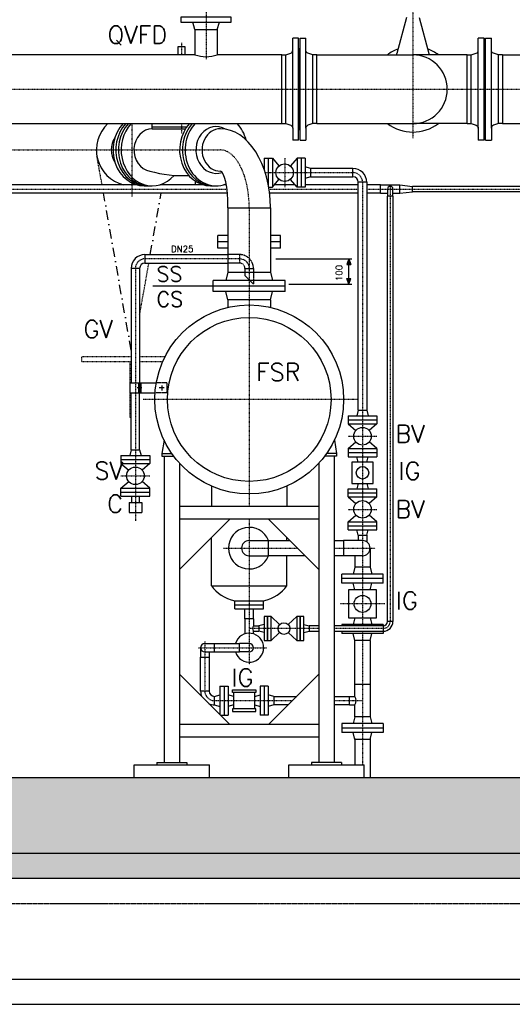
# Model space of a CAD drawing. Header units: millimetres. Extents: x -197187 to 241957296, y -45270 to 70505.
# Tile 6 of 116: x -44888 to -42932, y -41298 to -37391. Entities that reach past the tile are written whole.
import ezdxf
from ezdxf.enums import TextEntityAlignment as Align

# ---------------------------------------------------------------- set-up
doc = ezdxf.new("R2010")
doc.units = ezdxf.units.MM
doc.header["$LTSCALE"] = 0.5
for name, pattern in [('DASHDOT', [1, 0.5, -0.25, 0, -0.25]), ('DOT', [0.25, 0, -0.25]), ('HIDDEN', [0.375, 0.25, -0.125])]:
    doc.linetypes.add(name, pattern=pattern)
for name, color, linetype in [('21', 7, 'Continuous'), ('41', 7, 'Continuous'), ('44', 7, 'Continuous'), ('45', 7, 'Continuous'), ('P-MU025ENTL', 7, 'Continuous'), ('P-MU025ENTLÜ', 7, 'Continuous'), ('P-MU050ENTL', 7, 'Continuous'), ('P-MU150AUSL', 7, 'Continuous'), ('P-MU150EINL', 7, 'Continuous'), ('P-MU200EINL', 7, 'Continuous'), ('P-MU300AUSL', 7, 'Continuous')]:
    doc.layers.add(name, color=color, linetype=linetype)
doc.styles.add('ROMANS', font='ROMANS', dxfattribs={"height": 0.2})

msp = doc.modelspace()

# ---------------------------------------------------------------- hatches: boundary and pattern name
at = {"lineweight": 5}
h = msp.add_hatch(dxfattribs=at)
h.set_pattern_fill('ANSI33', color=256, scale=25)
h.set_pattern_definition([(45, (0, -294.98), (-112.2532, 112.2532), []), (45, (112.25, -294.98), (-112.2532, 112.2532), [79.375, -39.6875])])
h.paths.add_polyline_path([(-51726.934, -35901.362), (-51706.934, -35881.362), (-51496.934, -35881.362), (-51476.934, -35901.362), (-51476.934, -40397.563), (-39076.934, -40397.563), (-39076.934, -35901.362), (-39056.934, -35881.362), (-38846.934, -35881.362), (-38826.934, -35901.362), (-38826.934, -40697.563), (-51726.934, -40697.563)])
at = {"linetype": 'Continuous'}
h = msp.add_hatch(color=256, dxfattribs=at)
h.paths.add_polyline_path([(-43581.294, -38339.563), (-43581.294, -38361.416), (-43573.402, -38361.418)])
h.paths.add_polyline_path([(-43589.197, -38361.413), (-43581.294, -38361.416), (-43581.294, -38339.563)])
h = msp.add_hatch(color=256, dxfattribs=at)
h.paths.add_polyline_path([(-43581.294, -38439.563), (-43581.294, -38417.711), (-43573.402, -38417.709)])
h.paths.add_polyline_path([(-43589.197, -38417.713), (-43581.294, -38417.711), (-43581.294, -38439.563)])
at = {"lineweight": 5}
h = msp.add_hatch(dxfattribs=at)
h.set_pattern_fill('ANSI36', color=256, scale=10)
h.set_pattern_definition([(45, (0, -114305.756), (16.83798, 61.739261), [79.375, -15.875, 0, -15.875])])
h.paths.add_polyline_path([(-51476.934, -40697.563), (-51926.934, -40697.563), (-51926.934, -40797.563), (-51476.934, -40797.563)])
h.paths.add_polyline_path([(-50576.934, -40697.563), (-51476.934, -40697.563), (-51476.934, -40797.563), (-50576.934, -40797.563)])
h.paths.add_polyline_path([(-38626.934, -40697.563), (-50576.934, -40697.563), (-50576.934, -40797.563), (-38626.934, -40797.563)])

# ---------------------------------------------------------------- linework, layer by layer
at = {"linetype": 'HIDDEN', "ltscale": 10}
for p, q in [((-44014.934, -38322.713), (-44061.084, -38322.713)), ((-44014.934, -38322.713), (-44014.934, -38356.413)), ((-44014.934, -38356.413), (-44061.084, -38356.413)), ((-43993.784, -38377.563), (-43960.084, -38377.563)), ((-43993.784, -38377.563), (-43993.784, -38405.863)), ((-43960.084, -38377.563), (-43960.084, -38439.563)), ((-43960.084, -38439.563), (-43993.784, -38405.863))]:
    msp.add_line(p, q, dxfattribs=at)
at = {"linetype": 'Continuous'}
for p, q in [((-43581.294, -38339.563), (-43589.197, -38361.413)), ((-43589.197, -38361.413), (-43573.402, -38361.418)), ((-43581.294, -38339.563), (-43573.402, -38361.418)), ((-43589.197, -38417.713), (-43573.402, -38417.709)), ((-43581.294, -38439.563), (-43589.197, -38417.713)), ((-43581.294, -38439.563), (-43573.402, -38417.709))]:
    msp.add_line(p, q, dxfattribs=at)
at = {"linetype": 'HIDDEN', "ltscale": 10}
for radius in [54.85, 21.15]:
    msp.add_arc((-44014.934, -38377.563), radius, 0, 90, dxfattribs=at)
at = {"layer": '21', "linetype": 'Continuous', "ltscale": 10}
for p, q in [((-51476.934, -40397.563), (-39076.934, -40397.563)), ((-51926.934, -40697.563), (-38626.934, -40697.563)), ((-51726.934, -40697.563), (-38826.934, -40697.563)), ((-51926.934, -40797.563), (-38626.934, -40797.563))]:
    msp.add_line(p, q, dxfattribs=at)
at = {"layer": '21', "linetype": 'HIDDEN', "ltscale": 10}
msp.add_line((-51476.934, -40897.563), (-39076.934, -40897.563), dxfattribs=at)
at = {"layer": '21', "linetype": 'Continuous'}
for p, q in [((-51926.934, -41197.563), (-38626.934, -41197.563)), ((-51926.934, -41297.563), (-38626.934, -41297.563))]:
    msp.add_line(p, q, dxfattribs=at)
at = {"layer": '41', "linetype": 'Continuous', "ltscale": 10}
for p, q in [((-44315.093, -39059.654), (-44323.976, -39112.563)), ((-43638.775, -39059.654), (-43629.891, -39112.563)), ((-44323.976, -39112.563), (-44284.179, -39112.563)), ((-44323.976, -39112.563), (-44323.976, -39122.563)), ((-44323.976, -39122.563), (-44276.934, -39122.563)), ((-44313.976, -39122.563), (-44313.976, -40337.563)), ((-43629.891, -39122.563), (-43676.934, -39122.563)), ((-43629.891, -39112.563), (-43669.688, -39112.563)), ((-43639.891, -39122.563), (-43639.891, -40337.563)), ((-43629.891, -39112.563), (-43629.891, -39122.563)), ((-44253.976, -39150.294), (-44253.976, -40337.563)), ((-43699.891, -39150.294), (-43699.891, -40337.563)), ((-43699.891, -39322.563), (-44253.976, -39322.563)), ((-43699.891, -39372.563), (-44253.976, -39372.563)), ((-44253.976, -39572.563), (-44053.976, -39372.563)), ((-43699.891, -39572.563), (-43899.891, -39372.563)), ((-44253.976, -39987.563), (-44053.976, -40187.563)), ((-43699.891, -39987.563), (-43899.891, -40187.563)), ((-43699.891, -40187.563), (-44253.976, -40187.563)), ((-43699.891, -40237.563), (-44253.976, -40237.563)), ((-44433.976, -40347.563), (-44133.976, -40347.563)), ((-44433.976, -40397.563), (-44433.976, -40347.563)), ((-44343.976, -40337.563), (-44223.976, -40337.563)), ((-44343.976, -40337.563), (-44343.976, -40347.563)), ((-44223.976, -40337.563), (-44223.976, -40347.563)), ((-44133.976, -40397.563), (-44133.976, -40347.563)), ((-43819.891, -40347.563), (-43519.891, -40347.563)), ((-43819.891, -40397.563), (-43819.891, -40347.563)), ((-43609.891, -40337.563), (-43729.891, -40337.563)), ((-43729.891, -40337.563), (-43729.891, -40347.563)), ((-43609.891, -40337.563), (-43609.891, -40347.563)), ((-43519.891, -40397.563), (-43519.891, -40347.563))]:
    msp.add_line(p, q, dxfattribs=at)
at = {"layer": '41', "linetype": 'DASHDOT', "ltscale": 10}
msp.add_arc((-43444.934, -39778.563), 28, 270, 0, dxfattribs=at)
at = {"layer": '45', "linetype": 'DASHDOT', "ltscale": 10}
for p, q in [((-43326.934, -37211.737), (-43326.934, -37861.336)), ((-44245.934, -37482.384), (-44245.934, -37530.063)), ((-47995.934, -37666.563), (-42139.144, -37666.563)), ((-44441.114, -38092.259), (-44441.114, -37803.063)), ((-44245.934, -37803.063), (-44245.934, -37843.72)), ((-48240.434, -37907.563), (-44091.434, -37907.563)), ((-43526.934, -38035.563), (-43526.934, -39795.913)), ((-43416.934, -38047.8), (-43416.934, -39778.563)), ((-45648.41, -38062.563), (-44065.343, -38062.563)), ((-43898.41, -38062.563), (-43543.784, -38062.563)), ((-43510.084, -38062.563), (-42846.934, -38062.563)), ((-43976.934, -38136.563), (-43976.934, -39322.563)), ((-44014.934, -38339.563), (-44390.784, -38339.563)), ((-44428.784, -38377.563), (-44428.784, -39378.655)), ((-43545.554, -38897.563), (-44398.328, -38897.563)), ((-44486.284, -39200.563), (-44371.284, -39200.563)), ((-43976.934, -39372.563), (-43976.934, -39949.005)), ((-44078.702, -39487.563), (-43784.891, -39487.563)), ((-43639.891, -39487.563), (-43476.053, -39487.563)), ((-43699.891, -39806.563), (-43976.934, -39806.563)), ((-43444.934, -39806.563), (-43639.891, -39806.563)), ((-43526.934, -39817.213), (-43526.934, -40347.563))]:
    msp.add_line(p, q, dxfattribs=at)
at = {"layer": '45', "linetype": 'Continuous', "ltscale": 10}
for p, q in [((-44361.934, -37823.413), (-44361.934, -37803.063)), ((-44424.193, -38045.713), (-45651.327, -38045.713)), ((-44393.934, -38050.063), (-44361.934, -38050.063)), ((-44160.193, -38045.713), (-44331.674, -38045.713)), ((-44129.934, -38050.063), (-44107.934, -38050.063)), ((-44067.795, -38045.713), (-44077.674, -38045.713)), ((-43794.901, -38045.713), (-43876.966, -38045.713)), ((-43543.784, -38045.713), (-43754.934, -38045.713)), ((-43454.934, -38045.713), (-43510.084, -38045.713)), ((-43454.934, -38079.413), (-43454.934, -38045.713)), ((-43454.934, -38045.713), (-43378.934, -38045.713)), ((-43378.934, -38079.413), (-43378.934, -38045.713)), ((-43378.934, -38045.713), (-43328.934, -38051.913)), ((-43328.934, -38073.213), (-43328.934, -38051.913)), ((-42874.934, -38051.913), (-43328.934, -38051.913)), ((-44063.546, -38079.413), (-45156.284, -38079.413)), ((-43543.784, -38079.413), (-43896.12, -38079.413)), ((-43454.934, -38079.413), (-43510.084, -38079.413)), ((-43454.934, -38079.413), (-43427.584, -38079.413)), ((-43427.584, -38062.563), (-43427.584, -38090.563)), ((-43406.284, -38090.563), (-43427.584, -38090.563)), ((-43427.584, -39778.563), (-43427.584, -38090.563)), ((-43406.284, -38090.563), (-43406.284, -38062.563)), ((-43406.284, -38079.413), (-43378.934, -38079.413)), ((-43406.284, -38090.563), (-43406.284, -39778.563)), ((-43378.934, -38079.413), (-43328.934, -38073.213)), ((-42874.934, -38073.213), (-43328.934, -38073.213)), ((-44061.084, -38136.563), (-44061.084, -38392.563)), ((-44061.084, -38136.563), (-43892.784, -38136.563)), ((-43892.784, -38136.563), (-43892.784, -38392.563)), ((-44390.784, -38322.713), (-44061.084, -38322.713)), ((-44390.784, -38322.713), (-44390.784, -38356.413)), ((-44390.784, -38356.413), (-44061.084, -38356.413)), ((-43871.547, -38339.563), (-43568.794, -38339.563)), ((-43581.294, -38439.563), (-43581.294, -38339.563)), ((-44445.634, -38377.563), (-44445.634, -38831.879)), ((-44411.934, -38377.563), (-44445.634, -38377.563)), ((-44411.934, -38377.563), (-44411.934, -38831.879)), ((-44061.084, -38392.563), (-44069.926, -38425.563)), ((-44061.084, -38392.563), (-43892.784, -38392.563)), ((-43892.784, -38392.563), (-43883.941, -38425.563)), ((-43834.434, -38425.563), (-44119.434, -38425.563)), ((-44119.434, -38469.563), (-44119.434, -38425.563)), ((-43834.434, -38469.563), (-43834.434, -38425.563)), ((-43820.056, -38439.563), (-43568.794, -38439.563)), ((-43834.434, -38447.563), (-44119.434, -38447.563)), ((-43834.434, -38469.563), (-44119.434, -38469.563)), ((-44061.084, -38502.563), (-44069.926, -38469.563)), ((-43892.784, -38502.563), (-43883.941, -38469.563)), ((-43892.784, -38502.563), (-44061.084, -38502.563)), ((-44061.084, -38502.563), (-44061.084, -38532.127)), ((-43892.784, -38502.563), (-43892.784, -38532.127)), ((-44450.634, -38831.879), (-44346.136, -38831.879)), ((-44450.634, -38831.879), (-44450.634, -38871.879)), ((-44416.934, -38831.879), (-44416.934, -38871.879)), ((-44411.934, -38831.879), (-44411.934, -38871.879)), ((-44406.934, -38831.879), (-44406.934, -38871.879)), ((-44450.634, -38871.879), (-44351.053, -38871.879)), ((-44445.634, -39097.563), (-44445.634, -38871.879)), ((-44403.865, -38851.879), (-44422.13, -38851.879)), ((-44411.934, -39097.563), (-44411.934, -38871.879)), ((-44313.939, -38851.879), (-44333.939, -38851.879)), ((-44323.939, -38841.879), (-44323.939, -38861.879)), ((-44445.634, -39097.563), (-44451.529, -39119.563)), ((-44445.634, -39097.563), (-44411.934, -39097.563)), ((-44411.934, -39097.563), (-44406.039, -39119.563)), ((-44486.284, -39119.563), (-44486.284, -39151.563)), ((-44486.284, -39119.563), (-44371.284, -39119.563)), ((-44486.284, -39135.563), (-44371.284, -39135.563)), ((-44371.284, -39119.563), (-44371.284, -39151.563)), ((-44486.284, -39151.563), (-44371.284, -39151.563)), ((-44486.284, -39151.563), (-44455.423, -39177.862)), ((-44371.284, -39151.563), (-44402.144, -39177.862)), ((-44486.284, -39249.563), (-44455.423, -39223.265)), ((-44371.284, -39249.563), (-44402.144, -39223.265)), ((-44486.284, -39249.563), (-44371.284, -39249.563)), ((-44486.284, -39281.563), (-44486.284, -39249.563)), ((-44371.284, -39281.563), (-44371.284, -39249.563)), ((-44486.284, -39265.563), (-44371.284, -39265.563)), ((-44486.284, -39281.563), (-44371.284, -39281.563)), ((-44443.784, -39281.563), (-44443.784, -39306.563)), ((-44413.784, -39281.563), (-44413.784, -39306.563)), ((-44453.784, -39306.563), (-44453.784, -39346.563)), ((-44453.784, -39306.563), (-44403.784, -39306.563)), ((-44403.784, -39306.563), (-44403.784, -39346.563)), ((-44453.784, -39346.563), (-44403.784, -39346.563))]:
    msp.add_line(p, q, dxfattribs=at)
at = {"layer": '45', "linetype": 'HIDDEN', "ltscale": 10}
for p, q in [((-44303.939, -38831.879), (-44346.136, -38831.879)), ((-44303.939, -38831.879), (-44303.939, -38871.879)), ((-44303.939, -38871.879), (-44351.053, -38871.879))]:
    msp.add_line(p, q, dxfattribs=at)
at = {"layer": '45', "linetype": 'Continuous', "ltscale": 10}
msp.add_lwpolyline([(-44230.934, -37530.063), (-44230.934, -37498.413), (-44260.934, -37498.413), (-44260.934, -37530.063)], dxfattribs=at)
for centre, radius in [((-43976.934, -38897.563), 375), ((-43976.934, -38897.563), 325), ((-44428.784, -39200.563), 35)]:
    msp.add_circle(centre, radius, dxfattribs=at)
for centre, radius, start, end in [((-44441.114, -37907.563), 142.5, 132.833428, 255.806619), ((-44441.114, -37907.563), 84.15, 145.004475, 214.995525), ((-44245.934, -37578.278), 431.346, 253.114122, 273.85707), ((-43416.934, -38062.563), 10.65, 0, 180), ((-44390.784, -38377.563), 54.85, 90, 180), ((-44390.784, -38377.563), 21.15, 90, 180)]:
    msp.add_arc(centre, radius, start, end, dxfattribs=at)
at = {"layer": '45', "linetype": 'DASHDOT', "ltscale": 10}
for centre, start, end in [((-43564.934, -38035.563), 0, 90), ((-44390.784, -38377.563), 90, 180), ((-44014.934, -38377.563), 0, 90), ((-44114.934, -40054.563), 180, 270)]:
    msp.add_arc(centre, 38, start, end, dxfattribs=at)
at = {"layer": '45', "linetype": 'Continuous', "ltscale": 10}
for centre, major_axis, ratio, start_param, end_param in [((-44393.934, -37907.563), (0, -142.5), 0.866025, 3.88917733, 6.28318531), ((-44382.934, -37907.563), (0, -142.5), 0.866025, 3.88917733, 6.28318531), ((-44372.934, -37907.563), (0, -142.5), 0.866025, 3.88917733, 6.28318531), ((-44361.934, -37907.563), (0, -142.5), 0.866025, 3.88917733, 7.06539428), ((-44129.934, -37907.563), (0, -142.5), 0.866025, 3.88917733, 6.28318531), ((-44118.934, -37907.563), (0, -142.5), 0.866025, 3.88917733, 6.28318531), ((-44107.934, -37907.563), (0, -142.5), 0.866025, 3.88917733, 6.60972898), ((-44107.934, -37907.563), (0, -92.992), 0.86602544, 2.66041872, 6.58681691), ((-44107.934, -37907.563), (0, -142.5), 0.866025, 1.85308878, 2.39400798), ((-44361.934, -37907.563), (0, -84.15), 0.86602572, 3.14159265, 6.15533961), ((-44091.434, -37907.563), (0, -84.15), 0.86602544, 3.14159265, 6.28318531), ((-44091.434, -38136.563), (0, 313.15), 0.63436021, 4.71238898, 6.28318516), ((-44091.434, -38136.563), (0, 144.85), 0.20952641, 4.71238898, 6.28282035)]:
    msp.add_ellipse(centre, major_axis=major_axis, ratio=ratio, start_param=start_param, end_param=end_param, dxfattribs=at)
at = {"layer": '45', "linetype": 'DASHDOT', "ltscale": 10}
msp.add_ellipse((-44091.434, -38136.563), major_axis=(0, 229), ratio=0.49999956, start_param=4.71238898, end_param=6.28318531, dxfattribs=at)
at = {"layer": 'P-MU025ENTL', "linetype": 'Continuous', "ltscale": 10}
for p, q in [((-43993.784, -39768.563), (-43993.784, -39728.563)), ((-43960.084, -39768.563), (-43960.084, -39728.563)), ((-43960.084, -39768.563), (-43993.784, -39768.563)), ((-43993.784, -39768.563), (-43993.784, -39827.588)), ((-43960.084, -39768.563), (-43960.084, -39795.913)), ((-43960.084, -39795.913), (-43938.934, -39795.913)), ((-43938.934, -39795.913), (-43938.934, -39817.213)), ((-43699.891, -39795.913), (-43738.934, -39795.913)), ((-43444.934, -39795.913), (-43639.891, -39795.913)), ((-43444.934, -39795.913), (-43444.934, -39817.213)), ((-43406.284, -39778.563), (-43427.584, -39778.563)), ((-43960.084, -39827.588), (-43960.084, -39817.213)), ((-43960.084, -39817.213), (-43938.934, -39817.213)), ((-43738.934, -39817.213), (-43699.891, -39817.213)), ((-43639.891, -39817.213), (-43444.934, -39817.213)), ((-44152.934, -39865.713), (-44114.934, -39865.713)), ((-44114.934, -39899.413), (-44114.934, -39865.713)), ((-44114.934, -39865.713), (-44014.934, -39865.713)), ((-44014.934, -39899.413), (-44014.934, -39865.713)), ((-43976.934, -39865.713), (-44014.934, -39865.713)), ((-44152.934, -39899.413), (-44114.934, -39899.413)), ((-44114.934, -39899.413), (-44014.934, -39899.413)), ((-43976.934, -39899.413), (-44014.934, -39899.413))]:
    msp.add_line(p, q, dxfattribs=at)
at = {"layer": 'P-MU025ENTL', "linetype": 'DASHDOT', "ltscale": 10}
for p, q in [((-44177.92, -39882.563), (-43907.477, -39882.563)), ((-44152.934, -39857.577), (-44152.934, -40050.563))]:
    msp.add_line(p, q, dxfattribs=at)
at = {"layer": 'P-MU025ENTL', "linetype": 'Continuous', "ltscale": 10}
for centre, radius, start, end in [((-43947.026, -39806.563), 16.85, 140.798656, 219.201344), ((-43444.934, -39778.563), 38.65, 270, 0), ((-43444.934, -39778.563), 17.35, 270, 0), ((-43976.934, -39882.563), 57.5, 197.040253, 162.959747), ((-44152.934, -39882.563), 16.85, 90, 270), ((-43976.934, -39882.563), 16.85, 270, 90)]:
    msp.add_arc(centre, radius, start, end, dxfattribs=at)
at = {"layer": 'P-MU025ENTLÜ', "linetype": 'DASHDOT', "ltscale": 10}
for p, q in [((-43835.934, -37940.063), (-43835.934, -38055.063)), ((-43913.426, -37997.563), (-43564.934, -37997.563)), ((-43584.434, -39043.563), (-43469.434, -39043.563)), ((-43584.434, -39333.563), (-43469.434, -39333.563))]:
    msp.add_line(p, q, dxfattribs=at)
at = {"layer": 'P-MU025ENTLÜ', "linetype": 'Continuous', "ltscale": 10}
for p, q in [((-43543.784, -38940.563), (-43549.679, -38962.563)), ((-43543.784, -38940.563), (-43510.084, -38940.563)), ((-43510.084, -38940.563), (-43504.189, -38962.563)), ((-43584.434, -38962.563), (-43469.434, -38962.563)), ((-43584.434, -38962.563), (-43584.434, -38994.563)), ((-43584.434, -38978.563), (-43469.434, -38978.563)), ((-43469.434, -38962.563), (-43469.434, -38994.563)), ((-43584.434, -38994.563), (-43469.434, -38994.563)), ((-43584.434, -38994.563), (-43553.573, -39020.862)), ((-43469.434, -38994.563), (-43500.294, -39020.862)), ((-43584.434, -39092.563), (-43553.573, -39066.265)), ((-43469.434, -39092.563), (-43500.294, -39066.265)), ((-43584.434, -39092.563), (-43584.434, -39124.563)), ((-43584.434, -39092.563), (-43469.434, -39092.563)), ((-43469.434, -39092.563), (-43469.434, -39124.563)), ((-43584.434, -39108.563), (-43469.434, -39108.563)), ((-43584.434, -39124.563), (-43469.434, -39124.563)), ((-43543.918, -39146.063), (-43549.679, -39124.563)), ((-43509.95, -39146.063), (-43504.189, -39124.563)), ((-43584.434, -39284.563), (-43584.434, -39252.563)), ((-43584.434, -39252.563), (-43469.434, -39252.563)), ((-43543.918, -39231.063), (-43549.679, -39252.563)), ((-43509.95, -39231.063), (-43504.189, -39252.563)), ((-43469.434, -39284.563), (-43469.434, -39252.563)), ((-43584.434, -39268.563), (-43469.434, -39268.563)), ((-43584.434, -39284.563), (-43469.434, -39284.563)), ((-43584.434, -39284.563), (-43553.573, -39310.862)), ((-43469.434, -39284.563), (-43500.294, -39310.862)), ((-43584.434, -39382.563), (-43553.573, -39356.265)), ((-43469.434, -39382.563), (-43500.294, -39356.265)), ((-43584.434, -39414.563), (-43584.434, -39382.563)), ((-43584.434, -39382.563), (-43469.434, -39382.563)), ((-43584.434, -39398.563), (-43469.434, -39398.563)), ((-43584.434, -39414.563), (-43469.434, -39414.563)), ((-43543.784, -39436.563), (-43549.679, -39414.563)), ((-43510.084, -39436.563), (-43504.189, -39414.563)), ((-43469.434, -39414.563), (-43469.434, -39382.563)), ((-44092.934, -40035.063), (-44092.934, -40148.606)), ((-44092.934, -40035.063), (-44060.934, -40035.063)), ((-44076.934, -40035.063), (-44076.934, -40150.063)), ((-44060.934, -40035.063), (-44060.934, -40150.063)), ((-43900.934, -40035.063), (-43932.934, -40035.063)), ((-43932.934, -40035.063), (-43932.934, -40150.063)), ((-43916.934, -40035.063), (-43916.934, -40150.063)), ((-43900.934, -40035.063), (-43900.934, -40150.063)), ((-44114.934, -40075.713), (-44092.934, -40069.818)), ((-44039.434, -40075.579), (-44060.934, -40069.818)), ((-43954.434, -40075.579), (-43932.934, -40069.818)), ((-43878.934, -40075.713), (-43900.934, -40069.818)), ((-44114.934, -40109.413), (-44092.934, -40115.308)), ((-44039.434, -40109.547), (-44060.934, -40115.308)), ((-43954.434, -40109.547), (-43932.934, -40115.308)), ((-43878.934, -40109.413), (-43900.934, -40115.308)), ((-44091.476, -40150.063), (-44060.934, -40150.063)), ((-43900.934, -40150.063), (-43932.934, -40150.063))]:
    msp.add_line(p, q, dxfattribs=at)
for points in [[(-43484.434, -39231.063), (-43484.434, -39146.063), (-43569.434, -39146.063), (-43569.434, -39231.063)], [(-44043.526, -40050.063), (-43950.342, -40050.063), (-43950.342, -40059.713), (-44043.526, -40059.713)], [(-44043.526, -40135.063), (-43950.342, -40135.063), (-43950.342, -40125.413), (-44043.526, -40125.413)]]:
    msp.add_lwpolyline(points, close=True, dxfattribs=at)
for points in [[(-44039.434, -40059.713), (-44039.434, -40125.413)], [(-43954.434, -40125.413), (-43954.434, -40059.713)]]:
    msp.add_lwpolyline(points, dxfattribs=at)
for centre, radius in [((-43526.934, -39043.563), 35), ((-43526.934, -39188.563), 25), ((-43526.934, -39333.563), 35)]:
    msp.add_circle(centre, radius, dxfattribs=at)
at = {"layer": 'P-MU050ENTL', "linetype": 'Continuous', "ltscale": 10}
for p, q in [((-43900.934, -39457.413), (-43900.934, -39517.713)), ((-43557.084, -39563.563), (-43564.318, -39590.563)), ((-43496.784, -39563.563), (-43557.084, -39563.563)), ((-43496.784, -39563.563), (-43489.549, -39590.563)), ((-43444.434, -39590.563), (-43609.434, -39590.563)), ((-43609.434, -39626.563), (-43609.434, -39590.563)), ((-43444.434, -39608.563), (-43609.434, -39608.563)), ((-43444.434, -39626.563), (-43444.434, -39590.563)), ((-43444.434, -39626.563), (-43609.434, -39626.563)), ((-43557.084, -39653.563), (-43564.318, -39626.563)), ((-43496.784, -39653.563), (-43489.549, -39626.563)), ((-43557.084, -39763.563), (-43564.318, -39790.563)), ((-43496.784, -39763.563), (-43489.549, -39790.563)), ((-43444.434, -39790.563), (-43609.434, -39790.563)), ((-43609.434, -39790.563), (-43609.434, -39795.913)), ((-43444.434, -39790.563), (-43444.434, -39795.906)), ((-43609.434, -39817.213), (-43609.434, -39826.563)), ((-43444.434, -39826.563), (-43609.434, -39826.563)), ((-43557.084, -39853.563), (-43564.318, -39826.563)), ((-43496.784, -39853.563), (-43489.549, -39826.563)), ((-43444.434, -39817.21), (-43444.434, -39826.563)), ((-43496.784, -39853.563), (-43557.084, -39853.563)), ((-43557.084, -40075.713), (-43557.084, -39853.563)), ((-43496.784, -39853.563), (-43496.784, -40028.563)), ((-43496.784, -40028.563), (-43557.084, -40028.563)), ((-43557.084, -40156.563), (-43557.084, -40109.413)), ((-43557.084, -40156.563), (-43564.318, -40183.563)), ((-43496.784, -40156.563), (-43557.084, -40156.563)), ((-43496.784, -40156.563), (-43489.549, -40183.563)), ((-43444.434, -40183.563), (-43609.434, -40183.563)), ((-43609.434, -40183.563), (-43609.434, -40219.563)), ((-43444.434, -40201.563), (-43609.434, -40201.563)), ((-43444.434, -40183.563), (-43444.434, -40219.563)), ((-43444.434, -40219.563), (-43609.434, -40219.563)), ((-43557.084, -40246.563), (-43564.318, -40219.563)), ((-43496.784, -40246.563), (-43489.549, -40219.563)), ((-43496.784, -40246.563), (-43557.084, -40246.563))]:
    msp.add_line(p, q, dxfattribs=at)
at = {"layer": 'P-MU050ENTL', "linetype": 'DASHDOT', "ltscale": 10}
for p, q in [((-43437.844, -39708.563), (-43616.024, -39708.563)), ((-44114.934, -40092.563), (-43804.891, -40092.563)), ((-43639.891, -40092.563), (-43526.934, -40092.563))]:
    msp.add_line(p, q, dxfattribs=at)
at = {"layer": 'P-MU050ENTL', "linetype": 'Continuous', "ltscale": 10}
msp.add_arc((-43976.934, -39487.563), 30.15, 90, 270, dxfattribs=at)
at = {"layer": 'P-MU150AUSL', "linetype": 'Continuous', "ltscale": 10}
for p, q in [((-44361.934, -37815.913), (-44224.432, -37815.913)), ((-44361.934, -37823.413), (-44229.527, -37823.413)), ((-44101.934, -38297.563), (-44101.934, -38247.563)), ((-44061.084, -38247.563), (-44101.934, -38247.563)), ((-43851.934, -38247.563), (-43892.784, -38247.563)), ((-43851.934, -38297.563), (-43851.934, -38247.563)), ((-44061.084, -38272.563), (-44101.934, -38272.563)), ((-43851.934, -38272.563), (-43892.784, -38272.563)), ((-44061.084, -38297.563), (-44101.934, -38297.563)), ((-43851.934, -38297.563), (-43892.784, -38297.563)), ((-44126.934, -39241.256), (-44126.934, -39322.563)), ((-43826.934, -39241.256), (-43826.934, -39322.563)), ((-44126.934, -39637.563), (-44126.934, -39445.521)), ((-43826.934, -39457.413), (-43826.934, -39445.521)), ((-43826.934, -39457.413), (-43826.934, -39445.521)), ((-43826.934, -39637.563), (-43826.934, -39517.713)), ((-43826.934, -39637.563), (-43826.934, -39517.713)), ((-44126.934, -39637.563), (-43826.934, -39637.563)), ((-44034.434, -39728.563), (-44034.434, -39696.563)), ((-44034.434, -39696.563), (-43919.434, -39696.563)), ((-44034.434, -39712.563), (-43919.434, -39712.563)), ((-44034.434, -39728.563), (-43919.434, -39728.563)), ((-43959.837, -39696.563), (-43919.434, -39696.563)), ((-43956.809, -39728.563), (-43919.434, -39728.563)), ((-43955.295, -39712.563), (-43919.434, -39712.563)), ((-43919.434, -39728.563), (-43919.434, -39696.563)), ((-43919.434, -39728.563), (-43919.434, -39696.563))]:
    msp.add_line(p, q, dxfattribs=at)
at = {"layer": 'P-MU150AUSL'}
msp.add_line((-44119.434, -38447.563), (-44358.958, -38447.563), dxfattribs=at)
at = {"layer": 'P-MU150AUSL', "linetype": 'Continuous', "ltscale": 10}
for centre, start_param, end_param in [((-43978.404, -39575.577), 3.64636544, 4.3758927), ((-43975.463, -39575.577), 5.04888526, 5.77841253), ((-43975.463, -39575.577), 5.04888526, 5.77841253)]:
    msp.add_ellipse(centre, major_axis=(169.693, 0), ratio=0.75533428, start_param=start_param, end_param=end_param, dxfattribs=at)
at = {"layer": 'P-MU150EINL', "linetype": 'DASHDOT', "ltscale": 10}
msp.add_line((-44147.934, -37330.063), (-44147.934, -37546.613), dxfattribs=at)
at = {"layer": 'P-MU200EINL'}
for p, q in [((-43351.934, -37381.563), (-43390.164, -37524.24)), ((-43301.934, -37381.563), (-43263.704, -37524.24)), ((-44192.384, -37430.063), (-44200.434, -37400.063)), ((-44103.484, -37430.063), (-44095.434, -37400.063)), ((-44192.384, -37430.063), (-44103.484, -37430.063)), ((-44192.384, -37430.063), (-44192.384, -37530.063)), ((-44103.484, -37430.063), (-44103.484, -37530.063)), ((-43780.934, -37464.063), (-43803.934, -37464.063)), ((-43780.934, -37869.063), (-43780.934, -37464.063)), ((-43774.934, -37869.063), (-43774.934, -37464.063)), ((-43774.934, -37464.063), (-43751.934, -37464.063)), ((-43043.934, -37464.063), (-43066.934, -37464.063)), ((-43043.934, -37869.063), (-43043.934, -37464.063)), ((-43037.934, -37869.063), (-43037.934, -37464.063)), ((-43037.934, -37464.063), (-43014.934, -37464.063)), ((-43777.934, -37506.563), (-43780.934, -37506.563)), ((-43777.934, -37826.563), (-43777.934, -37506.563)), ((-43777.934, -37826.563), (-43777.934, -37506.563)), ((-43777.934, -37506.563), (-43774.934, -37506.563)), ((-43040.934, -37506.563), (-43043.934, -37506.563)), ((-43040.934, -37826.563), (-43040.934, -37506.563)), ((-43040.934, -37826.563), (-43040.934, -37506.563)), ((-43040.934, -37506.563), (-43037.934, -37506.563)), ((-44192.384, -37530.063), (-47679.084, -37530.063)), ((-43847.934, -37530.063), (-44103.484, -37530.063)), ((-43847.934, -37803.063), (-43847.934, -37530.063)), ((-43847.934, -37530.063), (-43831.934, -37530.063)), ((-43831.934, -37803.063), (-43831.934, -37530.063)), ((-43803.934, -37821.164), (-43803.934, -37511.963)), ((-43751.934, -37821.164), (-43751.934, -37511.963)), ((-43707.934, -37530.063), (-43723.934, -37530.063)), ((-43723.934, -37803.063), (-43723.934, -37530.063)), ((-43707.934, -37530.063), (-43326.934, -37530.063)), ((-43707.934, -37803.063), (-43707.934, -37530.063)), ((-43110.934, -37530.063), (-43326.934, -37530.063)), ((-43110.934, -37803.063), (-43110.934, -37530.063)), ((-43110.934, -37530.063), (-43094.934, -37530.063)), ((-43094.934, -37803.063), (-43094.934, -37530.063)), ((-43066.934, -37821.164), (-43066.934, -37511.963)), ((-43014.934, -37821.164), (-43014.934, -37511.963)), ((-42970.934, -37530.063), (-42986.934, -37530.063)), ((-42986.934, -37803.063), (-42986.934, -37530.063)), ((-42970.934, -37530.063), (-42970.934, -37803.063)), ((-42970.934, -37530.063), (-42589.934, -37530.063)), ((-47995.934, -37803.063), (-43847.934, -37803.063)), ((-43847.934, -37803.063), (-43831.934, -37803.063)), ((-43707.934, -37803.063), (-43723.934, -37803.063)), ((-43707.934, -37803.063), (-43326.934, -37803.063)), ((-43110.934, -37803.063), (-43326.934, -37803.063)), ((-43110.934, -37803.063), (-43094.934, -37803.063)), ((-42970.934, -37803.063), (-42986.934, -37803.063)), ((-42970.934, -37803.063), (-42589.934, -37803.063)), ((-43777.934, -37826.563), (-43780.934, -37826.563)), ((-43777.934, -37826.563), (-43774.934, -37826.563)), ((-43040.934, -37826.563), (-43043.934, -37826.563)), ((-43040.934, -37826.563), (-43037.934, -37826.563)), ((-43780.934, -37869.063), (-43803.934, -37869.063)), ((-43774.934, -37869.063), (-43751.934, -37869.063)), ((-43043.934, -37869.063), (-43066.934, -37869.063)), ((-43037.934, -37869.063), (-43014.934, -37869.063)), ((-43920.926, -37975.888), (-43916.934, -37974.818)), ((-43916.934, -37940.063), (-43884.934, -37940.063)), ((-43916.934, -37940.063), (-43916.934, -37986.918)), ((-43900.934, -37940.063), (-43900.934, -38047.786)), ((-43884.934, -37940.063), (-43884.934, -38055.063)), ((-43884.934, -37940.063), (-43858.635, -37970.924)), ((-43786.934, -37940.063), (-43813.232, -37970.924)), ((-43754.934, -37940.063), (-43786.934, -37940.063)), ((-43786.934, -37940.063), (-43786.934, -38055.063)), ((-43770.934, -37940.063), (-43770.934, -38055.063)), ((-43754.934, -37940.063), (-43754.934, -38055.063)), ((-43732.934, -37980.713), (-43754.934, -37974.818)), ((-43732.934, -38014.413), (-43754.934, -38020.308)), ((-43732.934, -37980.713), (-43732.934, -38014.413)), ((-43564.934, -37980.713), (-43732.934, -37980.713)), ((-43732.934, -38014.413), (-43564.934, -38014.413)), ((-43564.934, -38014.413), (-43564.934, -37980.713)), ((-43884.934, -38055.063), (-43858.635, -38024.203)), ((-43786.934, -38055.063), (-43813.232, -38024.203)), ((-43510.084, -38035.563), (-43543.784, -38035.563)), ((-43543.784, -38940.563), (-43543.784, -38035.563)), ((-43510.084, -38035.563), (-43510.084, -38940.563)), ((-43899.629, -38055.063), (-43884.934, -38055.063)), ((-43754.934, -38055.063), (-43786.934, -38055.063)), ((-43976.934, -39457.413), (-43900.934, -39457.413)), ((-43900.934, -39457.413), (-43815.041, -39457.413)), ((-43639.891, -39457.413), (-43602.934, -39457.413)), ((-43602.934, -39457.413), (-43602.934, -39517.713)), ((-43526.934, -39457.413), (-43602.934, -39457.413)), ((-43543.784, -39436.563), (-43510.084, -39436.563)), ((-43543.784, -39436.563), (-43543.784, -39457.413)), ((-43510.084, -39436.563), (-43510.084, -39462.561)), ((-43496.784, -39487.563), (-43496.784, -39563.563)), ((-43976.934, -39517.713), (-43900.934, -39517.713)), ((-43754.741, -39517.713), (-43900.934, -39517.713)), ((-43602.934, -39517.713), (-43639.891, -39517.713)), ((-43526.934, -39517.713), (-43602.934, -39517.713)), ((-43557.084, -39517.713), (-43557.084, -39563.563)), ((-43889.934, -39759.063), (-43856.017, -39790.652)), ((-43787.934, -39759.063), (-43821.85, -39790.652)), ((-43917.934, -39790.563), (-43938.934, -39795.913)), ((-43759.934, -39790.563), (-43738.934, -39795.913)), ((-43738.934, -39795.913), (-43738.934, -39817.213)), ((-43917.934, -39822.563), (-43938.934, -39817.213)), ((-43856.017, -39822.475), (-43889.934, -39854.063)), ((-43821.85, -39822.475), (-43787.934, -39854.063)), ((-43759.934, -39822.563), (-43738.934, -39817.213)), ((-44169.784, -39882.563), (-44169.784, -39920.563)), ((-44169.784, -39920.563), (-44136.084, -39920.563)), ((-44169.784, -40054.563), (-44169.784, -39920.563)), ((-44136.084, -39899.413), (-44136.084, -39920.563)), ((-44136.084, -39920.563), (-44136.084, -40054.563)), ((-43496.784, -40028.563), (-43496.784, -40092.563)), ((-44136.084, -40054.563), (-44169.784, -40054.563)), ((-44114.934, -40109.413), (-44114.934, -40075.713)), ((-43878.934, -40075.713), (-43788.041, -40075.713)), ((-43878.934, -40075.713), (-43878.934, -40109.413)), ((-43639.891, -40075.713), (-43577.934, -40075.713)), ((-43577.934, -40109.413), (-43577.934, -40075.713)), ((-43577.934, -40075.713), (-43557.084, -40075.713)), ((-43821.741, -40109.413), (-43878.934, -40109.413)), ((-43577.934, -40109.413), (-43639.891, -40109.413)), ((-43577.934, -40109.413), (-43557.084, -40109.413)), ((-43496.784, -40092.563), (-43496.784, -40156.563)), ((-43557.084, -40242.563), (-43557.084, -40347.563)), ((-43496.784, -40242.563), (-43496.784, -40397.563))]:
    msp.add_line(p, q, dxfattribs=at)
at = {"layer": 'P-MU200EINL', "linetype": 'DASHDOT', "ltscale": 10}
for p, q in [((-44561.437, -38045.713), (-44581.446, -37932.327)), ((-44320.791, -38045.713), (-44320.067, -38041.613)), ((-44411.934, -38562.204), (-44375.619, -38356.413)), ((-44641.114, -38727.563), (-44445.634, -38727.563)), ((-44641.114, -38747.563), (-44641.114, -38727.563)), ((-44641.114, -38747.563), (-44445.634, -38747.563)), ((-44451.114, -38747.563), (-44451.114, -38967.563)), ((-44411.934, -38727.563), (-44311.187, -38727.563)), ((-44411.934, -38747.563), (-44320.627, -38747.563)), ((-44451.114, -38967.563), (-44445.634, -38967.563))]:
    msp.add_line(p, q, dxfattribs=at)
at = {"layer": 'P-MU200EINL', "linetype": 'DASHDOT', "ltscale": 150}
for p, q in [((-44445.634, -38701.95), (-44555.49, -38079.413)), ((-44369.672, -38322.713), (-44326.738, -38079.413))]:
    msp.add_line(p, q, dxfattribs=at)
at = {"layer": 'P-MU200EINL'}
for points in [[(-44247.934, -37400.063), (-44047.934, -37400.063), (-44047.934, -37380.063), (-44247.934, -37380.063)], [(-43581.934, -39763.563), (-43471.934, -39763.563), (-43471.934, -39653.563), (-43581.934, -39653.563)], [(-43917.934, -39854.063), (-43903.934, -39854.063), (-43903.934, -39759.063), (-43917.934, -39759.063)], [(-43903.934, -39854.063), (-43889.934, -39854.063), (-43889.934, -39759.063), (-43903.934, -39759.063)], [(-43787.934, -39854.063), (-43773.934, -39854.063), (-43773.934, -39759.063), (-43787.934, -39759.063)], [(-43773.934, -39854.063), (-43759.934, -39854.063), (-43759.934, -39759.063), (-43773.934, -39759.063)]]:
    msp.add_lwpolyline(points, close=True, dxfattribs=at)
for points in [[(-43831.934, -37530.063), (-43812.078, -37523.327, 0.32134723), (-43803.934, -37511.963), (-43803.934, -37464.063)], [(-43723.934, -37530.063), (-43743.789, -37523.327, -0.32134723), (-43751.934, -37511.963), (-43751.934, -37464.063)], [(-43094.934, -37530.063), (-43075.078, -37523.327, 0.32134723), (-43066.934, -37511.963), (-43066.934, -37464.063)], [(-42986.934, -37530.063), (-43006.789, -37523.327, -0.32134723), (-43014.934, -37511.963), (-43014.934, -37464.063)], [(-43831.934, -37803.063), (-43812.078, -37809.8, -0.32134723), (-43803.934, -37821.164), (-43803.934, -37869.063)], [(-43723.934, -37803.063), (-43743.789, -37809.8, 0.32134723), (-43751.934, -37821.164), (-43751.934, -37869.063)], [(-43094.934, -37803.063), (-43075.078, -37809.8, -0.32134723), (-43066.934, -37821.164), (-43066.934, -37869.063)], [(-42986.934, -37803.063), (-43006.789, -37809.8, 0.32134723), (-43014.934, -37821.164), (-43014.934, -37869.063)]]:
    msp.add_lwpolyline(points, format="xyb", dxfattribs=at)
for centre, radius in [((-43835.934, -37997.563), 35), ((-43526.934, -39708.563), 33.725), ((-43838.934, -39806.563), 23.346)]:
    msp.add_circle(centre, radius, dxfattribs=at)
for centre, radius, start, end in [((-44147.934, -37401.003), 136.5, 250.995584, 289.004416), ((-43326.934, -37666.563), 170, 110.16621, 126.588111), ((-43409.482, -37519.063), 20, 326.632987, 345.000022), ((-43326.934, -37666.563), 136.5, 270, 90), ((-43326.934, -37666.563), 170, 53.411889, 69.83379), ((-43244.385, -37519.063), 20, 194.999978, 213.367013), ((-43326.934, -37666.563), 170, 233.411889, 306.588111), ((-43564.934, -38035.563), 54.85, 0, 90), ((-43564.934, -38035.563), 21.15, 0, 90), ((-43976.934, -39487.563), 82.5, 21.435559, 338.564441), ((-43526.934, -39487.563), 30.15, 270, 90), ((-44114.934, -40054.563), 54.85, 180, 203.239874), ((-44114.934, -40054.563), 21.15, 180, 270), ((-43582.086, -40092.563), 30.15, 326.022154, 33.977846), ((-44114.934, -40054.563), 54.85, 246.760126, 270)]:
    msp.add_arc(centre, radius, start, end, dxfattribs=at)
at = {"layer": 'P-MU300AUSL', "linetype": 'Continuous', "ltscale": 10}
msp.add_line((-44191.114, -38031.319), (-44191.114, -38045.713), dxfattribs=at)

# ---------------------------------------------------------------- texts
at = {"layer": '44', "linetype": 'Continuous', "ltscale": 10, "style": 'ROMANS'}
msp.add_text('100', height=25, rotation=90, dxfattribs=at).set_placement((-43607.343, -38427.835))
at = {"layer": '45', "linetype": 'DOT', "ltscale": 10, "style": 'ROMANS'}
msp.add_text('DN25', height=25, dxfattribs=at).set_placement((-44287.171, -38312.713))
at = {"layer": 'P-MU025ENTLÜ', "linetype": 'Continuous', "ltscale": 10, "style": 'ROMANS'}
for s, p in [('BV', (-43396.401, -39068.91)), ('IG', (-43383.398, -39216.213)), ('BV', (-43396.401, -39367.851))]:
    msp.add_text(s, height=70, dxfattribs=at).set_placement(p)
at = {"layer": 'P-MU050ENTL', "linetype": 'Continuous', "ltscale": 10, "style": 'ROMANS'}
for p in [(-43394.06, -39730.314), (-44046.991, -40035.913)]:
    msp.add_text('IG', height=70, dxfattribs=at).set_placement(p)
at = {"layer": 'P-MU150AUSL', "insert": (-44344.76, -38369.527), "char_height": 60, "width": 107.98183, "attachment_point": 1, "style": 'ROMANS'}
msp.add_mtext('SS\\PCS', dxfattribs=at)
at = {"layer": 'P-MU200EINL', "linetype": 'Continuous', "ltscale": 10, "style": 'ROMANS'}
for s, p in [('QVFD', (-44539.32, -37485.641)), ('GV', (-44634.654, -38653.494)), ('SV', (-44591.548, -39215.025)), ('C', (-44541.075, -39346.613))]:
    msp.add_text(s, height=70, dxfattribs=at).set_placement(p)
msp.add_text('FSR', height=70, dxfattribs=at).set_placement((-43949.804, -38788.776), align=Align.MIDDLE_LEFT)

doc.saveas('drawing.dxf')
